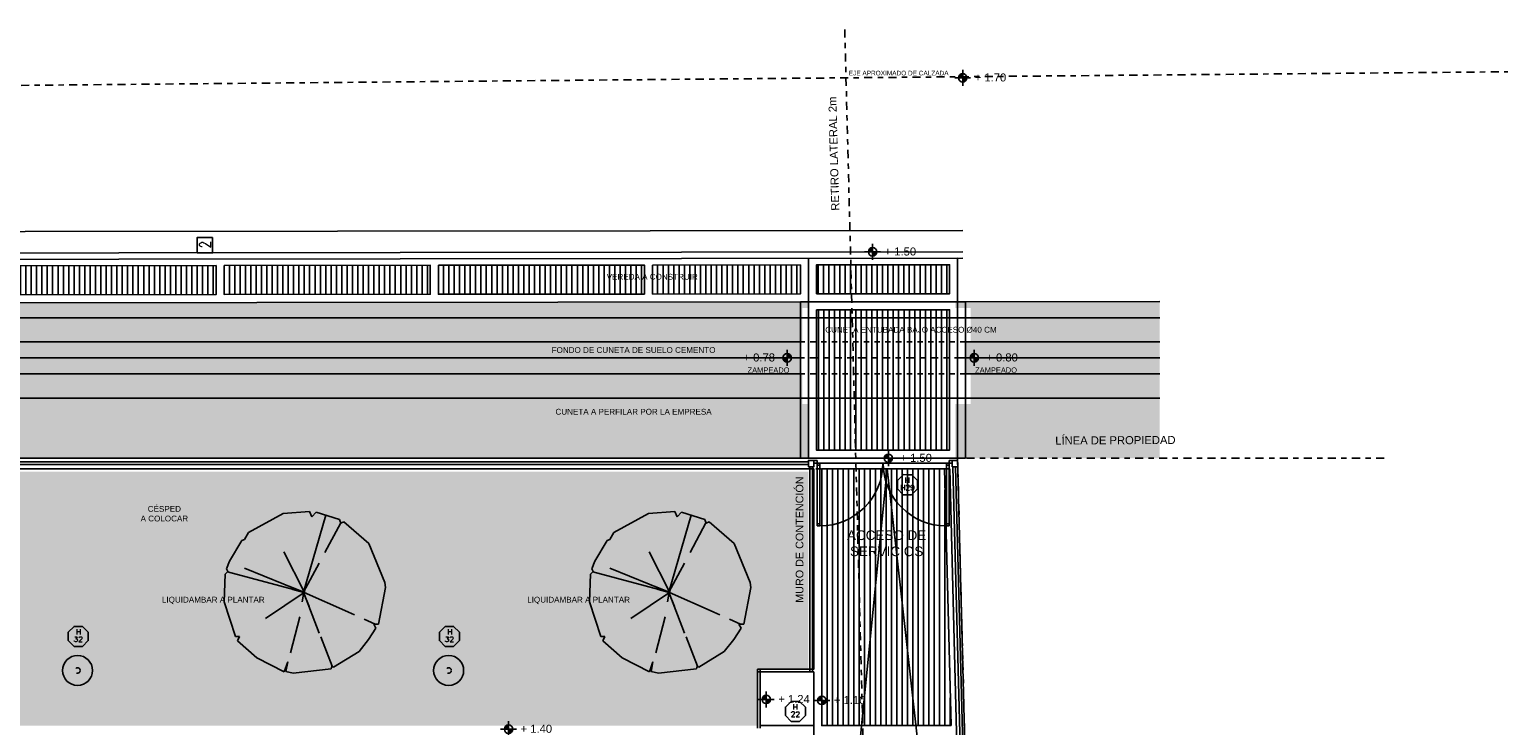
# Model space of a CAD drawing. Header units: metres. Extents: x -4243 to 4656, y 1445 to 4258.
# Tile 30 of 42: x 4482 to 4509, y 1588 to 1601. Entities that reach past the tile are written whole.
import ezdxf
from ezdxf.enums import TextEntityAlignment as Align

# ---------------------------------------------------------------- set-up
doc = ezdxf.new("R2010")
doc.units = ezdxf.units.M
doc.header["$LTSCALE"] = 0.3
for name, pattern in [('CAIF XREF PLANTAS 603$0$RAYITAS', [0.375, 0.25, -0.125]), ('DASHDOT', [1, 0.5, -0.25, 0, -0.25]), ('Planimetría_total 2014_$0$DASHDOT', [1, 0.5, -0.25, 0, -0.25]), ('RAYITAS', [0.375, 0.25, -0.125])]:
    doc.linetypes.add(name, pattern=pattern)
for name, color, linetype in [('- 2 rotulo margenes', 7, 'Continuous'), ('0.INA-Luminarias', 7, 'Continuous'), ('A ALUMINIO', 4, 'Continuous'), ('A HERRERÍA', 4, 'Continuous'), ('A HORMIGON', 6, 'Continuous'), ('A PAVIMENTO', 253, 'Continuous'), ('A PROYECCION', 8, 'Continuous'), ('A VEGETACIÓN', 253, 'Continuous'), ('Alb_MURO', 1, 'Continuous'), ('AREA EDIFICIO', 6, 'Continuous'), ('luminaria ext', 4, 'Continuous'), ('LÍMITE PADRÓN_RETIROS', 241, 'Continuous'), ('MURO_CONTENCIÓN', 2, 'Continuous'), ('TXT', 3, 'Continuous'), ('TXT 1.100', 3, 'Continuous'), ('TXT COTA', 3, 'Continuous'), ('TXT PLANILLAS', 3, 'Continuous'), ('X REF Agrimensor', 7, 'Continuous')]:
    doc.layers.add(name, color=color, linetype=linetype)
doc.layers.add('A_PAVIMENTO EXT_', color=254, linetype='Continuous', lineweight=9)
doc.styles.add('arial', font='arial.ttf')
doc.styles.add('ROMANS', font='romans', dxfattribs={"height": 2})
doc.styles.add('SIMPLEX 300', font='simplex.shx', dxfattribs={"width": 0.8, "height": 45})
doc.styles.get("Standard").update_dxf_attribs({"font": 'arial.ttf'})
doc.styles.add('TXT-ANOT', font='arial.ttf')
pattern_1 = [(90, (4446.67813, 1596.47948), (-0.1, 1e-16), [])]

# ---------------------------------------------------------------- blocks, each defined once
blk = doc.blocks.new('CAIF XREF PLANTA 201$0$A4vp')
at = {"color": 0}
for p, q in [((-0.759, 2.395), (-1.492, 1.962)), ((-0.634, 2.367), (-0.759, 2.395)), ((0.075, 0.051), (-0.651, 2.371)), ((-0.593, 2.45), (-0.634, 2.367)), ((-0.338, 2.495), (-0.593, 2.45)), ((0.403, 2.519), (-0.338, 2.495)), ((0.473, 2.464), (0.403, 2.519)), ((0.722, 2.478), (0.473, 2.464)), ((1.787, 1.883), (0.722, 2.478)), ((-1.492, 1.962), (-2.211, 1.095)), ((0.075, 0.051), (-0.274, 1.989)), ((2.271, 1.233), (1.787, 1.883)), ((-2.28, 0.971), (-2.405, 0.183)), ((-2.142, 0.984), (-2.28, 0.971)), ((-2.211, 1.095), (-2.142, 0.984)), ((0.095, 0.047), (0.802, 1.23)), ((2.174, 1.081), (2.271, 1.233)), ((2.368, 1.04), (2.174, 1.081)), ((2.562, 0.321), (2.368, 1.04)), ((0.081, 0.029), (-1.243, 0.607)), ((0.077, 0.068), (-0.004, 0.507)), ((0.075, 0.051), (2.447, 0.743)), ((-2.405, 0.183), (-2.322, -0.757)), ((0.075, 0.051), (-0.73, -1.037)), ((0.069, 0.047), (-0.209, -0.331)), ((0.025, 0.017), (-0.193, -0.071)), ((0.067, 0.041), (-0.028, 0.372)), ((0.072, 0.021), (0.268, 0.092)), ((0.075, 0.051), (1.091, 0.127)), ((0.075, 0.051), (0.328, -1.653)), ((0.081, 0.029), (0.294, -1.427)), ((1.459, 0.155), (2.498, 0.232)), ((2.427, -0.843), (2.575, 0.169)), ((2.492, 0.224), (2.562, 0.321)), ((2.575, 0.169), (2.492, 0.224)), ((-1.722, -0.609), (-0.631, -0.257)), ((-2.322, -0.757), (-2.004, -0.688)), ((-2.004, -0.688), (-2.28, -0.799)), ((-2.28, -0.799), (-2.209, -1.015)), ((1.677, -1.908), (2.427, -0.843)), ((-2.209, -1.015), (-1.464, -1.933)), ((-0.803, -1.136), (-1.381, -1.917)), ((-1.464, -1.933), (-1.381, -1.905)), ((-1.381, -1.905), (-1.381, -1.974)), ((-1.381, -1.974), (-0.551, -2.375)), ((0.376, -1.978), (0.431, -2.347)), ((0.486, -2.43), (1.553, -2.003)), ((1.553, -2.003), (1.677, -1.908)), ((-0.551, -2.375), (-0.081, -2.43)), ((-0.081, -2.43), (0.334, -2.43)), ((0.334, -2.43), (0.403, -2.306)), ((0.403, -2.306), (0.486, -2.43))]:
    blk.add_line(p, q, dxfattribs=at)
blk = doc.blocks.new('*U519')
at = {"color": 0, "linetype": 'ByBlock', "ltscale": 0.1}
blk.add_lwpolyline([(0, 0.344), (0.119, 0.344), (0.288, 0.175), (0.288, -0.064), (0.119, -0.233), (0, -0.233), (-0.119, -0.233), (-0.288, -0.064), (-0.288, 0.175), (-0.119, 0.344)], close=True, dxfattribs=at)
at = {"color": 0, "style": 'ROMANS', "width": 1.1}
blk.add_text('H', height=0.15, dxfattribs=at).set_placement((-0.088, 0.112))
at = {"color": 0, "linetype": 'ByBlock', "style": 'ROMANS', "width": 1.05}
blk.add_attdef('NRO', text='', height=0.15, dxfattribs=at).set_placement((0, -0.027), align=Align.MIDDLE)
blk = doc.blocks.new('NIVEL')
h = blk.add_hatch(color=256)
h.paths.add_polyline_path([(0, 0.078, 0.414214), (-0.078, 0), (0, 0)])
h.paths.add_polyline_path([(0.078, 0), (0, 0), (0, -0.078, 0.414214)])
for p, q in [((0.148, 0), (-0.148, 0)), ((0, -0.148), (0, 0.148))]:
    blk.add_line(p, q)
blk.add_circle((0, 0), 0.0782)
at = {"style": 'arial'}
blk.add_attdef('NIVEL', (0.225, -0.068), '', height=0.15, dxfattribs=at)
blk = doc.blocks.new('h23')
at = {"layer": 'A HERRERÍA'}
for points in [[(4496.255, 1592.829), (4496.195, 1592.829), (4496.195, 1592.779), (4496.255, 1592.779)], [(4496.305, 1592.779), (4496.255, 1592.779), (4496.255, 1591.645), (4496.305, 1591.645)], [(4496.255, 1592.779), (4496.305, 1592.779), (4496.305, 1592.739), (4496.255, 1592.739)], [(4498.67, 1592.779), (4498.72, 1592.779), (4498.72, 1591.645), (4498.67, 1591.645)], [(4498.72, 1592.779), (4498.67, 1592.779), (4498.67, 1592.739), (4498.72, 1592.739)], [(4498.72, 1592.829), (4498.78, 1592.829), (4498.78, 1592.779), (4498.72, 1592.779)], [(4496.255, 1591.605), (4496.305, 1591.605), (4496.305, 1591.645), (4496.255, 1591.645)], [(4498.72, 1591.605), (4498.67, 1591.605), (4498.67, 1591.645), (4498.72, 1591.645)]]:
    blk.add_lwpolyline(points, close=True, dxfattribs=at)
for centre, start, end in [((4496.307, 1592.785), 269.8921, 359.6961), ((4498.668, 1592.785), 180.3039, 270.1079)]:
    blk.add_arc(centre, 1.18, start, end, dxfattribs=at)
blk = doc.blocks.new('Terreno aeroparque')
at = {"layer": 'LÍMITE PADRÓN_RETIROS', "linetype": 'DASHDOT'}
blk.add_line((-2.107, 8), (-0.666, -47.917), dxfattribs=at)
for points in [[(-55.633, 0), (8.003, 0)], [(-49.894, -3.51), (-46.341, 0), (0, 0), (1.034, -40.092), (-49.249, -26.985), (-49.894, -3.51)]]:
    blk.add_lwpolyline(points, dxfattribs=at)
at = {"layer": '- 2 rotulo margenes', "char_height": 0.15, "attachment_point": 1}
for s, width, insert, rotation in [('RETIRO LATERAL 2m', 3.62537, (-2.357, 4.615), 91.5781), ('LÍNEA DE PROPIEDAD ', 4.46161, (1.824, 0.404), 0.2973)]:
    blk.add_mtext_dynamic_manual_height_columns(s, width=width, gutter_width=12.5, heights=[0], dxfattribs=dict(at, insert=insert, rotation=rotation))
blk = doc.blocks.new('luminaria urbana')
at = {"layer": '0.INA-Luminarias', "linetype": 'CAIF XREF PLANTAS 603$0$RAYITAS', "ltscale": 0.5}
blk.add_circle((0, 0), 0.05, dxfattribs=at)
at = {"layer": 'A ALUMINIO'}
blk.add_circle((0, 0), 0.28, dxfattribs=at)

msp = doc.modelspace()

# ---------------------------------------------------------------- hatches: boundary and pattern name
at = {"layer": 'A PAVIMENTO'}
h = msp.add_hatch(dxfattribs=at)
h.set_pattern_fill('_USER', color=256, scale=0.1, angle=90, pattern_type=0)
h.set_pattern_definition(pattern_1)
h.paths.add_polyline_path([(4481.18214, 1596.45889), (4485.03214, 1596.46327), (4485.03214, 1595.92099), (4481.18214, 1595.91833)])
h = msp.add_hatch(dxfattribs=at)
h.set_pattern_fill('_USER', color=256, scale=0.1, angle=90, pattern_type=0)
h.set_pattern_definition(pattern_1)
h.paths.add_polyline_path([(4485.18214, 1596.46344), (4489.03214, 1596.46781), (4489.03214, 1595.9275), (4485.18214, 1595.923)])
h = msp.add_hatch(dxfattribs=at)
h.set_pattern_fill('_USER', color=256, scale=0.1, angle=90, pattern_type=0)
h.set_pattern_definition(pattern_1)
h.paths.add_polyline_path([(4489.18214, 1596.46798), (4493.03214, 1596.47236), (4493.03214, 1595.93236), (4489.18214, 1595.92798)])
h = msp.add_hatch(dxfattribs=at)
h.set_pattern_fill('_USER', color=256, scale=0.1, angle=90, pattern_type=0)
h.set_pattern_definition(pattern_1)
h.paths.add_polyline_path([(4493.18214, 1596.47253), (4495.94429, 1596.47567), (4495.94429, 1595.93452), (4493.18214, 1595.93253)])
h = msp.add_hatch(dxfattribs=at)
h.set_pattern_fill('_USER', color=256, scale=0.1, angle=90, pattern_type=0)
h.set_pattern_definition(pattern_1)
h.paths.add_polyline_path([(4496.24429, 1595.93486), (4496.24429, 1596.47601), (4498.72958, 1596.47883), (4498.72958, 1595.93871)])
h = msp.add_hatch(dxfattribs=at)
h.set_pattern_fill('_USER', color=256, scale=0.1, angle=90, pattern_type=0)
h.set_pattern_definition([(90, (4498.97916, 1595.93583), (-0.1, 1e-16), [])])
h.paths.add_polyline_path([(4496.24428, 1593.01924), (4498.72958, 1593.01924), (4498.72958, 1595.63883), (4496.24429, 1595.63601)])
h = msp.add_hatch(dxfattribs=at)
h.set_pattern_fill('DOTS', color=256, scale=0.04)
h.paths.add_polyline_path([(4495.94429, 1595.04194), (4462.13624, 1595.04194), (4462.13624, 1594.44194), (4495.94429, 1594.44194)])
h.paths.add_polyline_path([(4499.02958, 1595.04194), (4502.65465, 1595.04194), (4502.65465, 1594.44194), (4499.02958, 1594.44194)])
h = msp.add_hatch(dxfattribs=at)
h.set_pattern_fill('_USER', color=256, scale=0.1, angle=90, pattern_type=0)
h.set_pattern_definition([(90, (4496.34429, 1582.81056), (-0.1, 1e-16), [])])
h.paths.add_polyline_path([(4498.75773, 1587.88037), (4496.34429, 1587.88037), (4496.34429, 1592.66924), (4498.63425, 1592.66924)])
at = {"layer": 'A_PAVIMENTO EXT_'}
h = msp.add_hatch(dxfattribs=at)
h.set_pattern_fill('AR-CONC', color=252, scale=0.004)
h.paths.add_polyline_path([(4496.09424, 1593.87762), (4495.98234, 1593.87762), (4495.98234, 1594.44194), (4462.23328, 1594.44194), (4462.23331, 1592.86925), (4496.0942, 1592.86815)])
h.paths.add_polyline_path([(4462.22718, 1595.74681), (4462.22701, 1595.04194), (4495.98234, 1595.04194), (4495.98234, 1595.67213), (4496.09414, 1595.67213), (4496.094, 1595.78637)])
h.paths.add_polyline_path([(4499.12626, 1595.04194), (4502.65465, 1595.04194), (4502.65465, 1595.48894), (4499.12626, 1595.48894)])
h.paths.add_polyline_path([(4499.12626, 1594.44194), (4502.65465, 1594.44194), (4502.65465, 1593.98894), (4499.12626, 1593.98894)])
h.paths.add_polyline_path([(4498.8399, 1595.78896), (4498.83991, 1595.67213), (4499.12626, 1595.67213), (4499.12626, 1595.48894), (4502.65446, 1595.4892), (4502.65443, 1595.78938)])
h.paths.add_polyline_path([(4502.65457, 1593.98894), (4499.12626, 1593.98894), (4499.12626, 1593.87762), (4498.84001, 1593.8776), (4498.8399, 1592.86893), (4502.65465, 1592.86921)])
h = msp.add_hatch(dxfattribs=at)
h.set_pattern_fill('AR-CONC', color=252, scale=0.004)
h.set_pattern_definition([(50, (-4e-07, -0.05155), (0.728738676, -0.06375634), [0.0762, -0.8382]), (355, (-4e-07, -0.05155), (-0.14097369, 0.76422738), [0.06096, -0.67056234]), (100.451445, (0.0607, -0.0569), (0.58776499, 0.70047101), [0.06476004, -0.71236098]), (46.1842, (-4e-07, 0.15165), (1.08431616, -0.16816931), [0.1143, -1.2573]), (96.635558, (0.0904, 0.1376), (0.94961654, 0.9897045), [0.0971401, -1.06854243]), (351.18415, (-4e-07, 0.1516), (0.94961654, 0.9897045), [0.09143987, -1.00583893]), (21, (0.1016, 0.10085), (0.606457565, -0.40906079), [0.0762, -0.8382]), (326, (0.1016, 0.10085), (0.24720811, 0.73675186), [0.06096, -0.67056]), (71.451445, (0.15214, 0.06676), (0.85366568, 0.32769108), [0.06476004, -0.71235975]), (37.5, (-4e-07, -0.05155), (0.012354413, 0.338220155), [0, -0.662432, 0, -0.68072, 0, -0.6731]), (7.5, (-4e-07, -0.05155), (0.26727865, 0.4007223), [0, -0.388112, 0, -0.647192, 0, -0.25654]), (327.5, (-0.22657, -0.05155), (0.54236238, -0.022914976), [0, -0.254, 0, -0.79248, 0, -1.05156]), (317.5, (-0.32817, -0.05155), (0.592516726, 0.101705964), [0, -0.3302, 0, -0.526288, 0, -0.74676])])
h.paths.add_polyline_path([(4496.09429, 1592.61769), (4462.48328, 1592.61769), (4462.48329, 1589.66294), (4462.13353, 1589.66294), (4462.13353, 1587.88037), (4466.83362, 1587.88037), (4466.83362, 1590.37486), (4466.62857, 1590.37486), (4466.62857, 1590.77486), (4473.09367, 1590.77486), (4473.09367, 1590.37061), (4472.87353, 1590.37486), (4472.87353, 1587.88037), (4495.14429, 1587.88037), (4495.14429, 1588.93037), (4496.09429, 1588.93037)])
h.paths.add_polyline_path([(4499.509, 1564.50869), (4485.37438, 1564.50869), (4485.37438, 1566.38925), (4462.0832, 1566.4408), (4462.0832, 1563.85423), (4499.65796, 1558.70844)])
h.paths.add_polyline_path([(4459.13117, 1591.51449), (4456.0512, 1591.51449), (4456.0512, 1593.93894), (4459.13117, 1593.93894)])
h.paths.add_polyline_path([(4456.20119, 1568.78922), (4458.9812, 1568.78922), (4458.9812, 1572.14516), (4458.68118, 1572.14516), (4458.6812, 1575.70266), (4458.98119, 1575.70266), (4458.98119, 1579.26016), (4458.68118, 1579.26016), (4458.6812, 1582.86922), (4458.98119, 1582.86922), (4458.9812, 1587.67882), (4456.20119, 1587.67882)])
h.paths.add_polyline_path([(4456.23049, 1568.48766), (4458.98119, 1568.48766), (4458.98119, 1567.88932), (4456.23049, 1567.88932)])

# ---------------------------------------------------------------- linework, layer by layer
at = {"layer": 'A HERRERÍA'}
for p, q in [((4498.87958, 1592.86892), (4499.76478, 1558.54368)), ((4498.73468, 1592.66924), (4499.60898, 1558.76663)), ((4499.66931, 1558.70977), (4498.79263, 1592.71114)), ((4499.72081, 1558.65239), (4498.84265, 1592.71114))]:
    msp.add_line(p, q, dxfattribs=at)
for points in [[(4496.09429, 1592.79924), (4462.3845, 1592.79924)], [(4496.09429, 1592.74924), (4462.3845, 1592.74924)], [(4496.19538, 1592.77924), (4498.77958, 1592.77924)], [(4496.19429, 1592.66924), (4462.2845, 1592.66924)], [(4496.11934, 1588.88037), (4496.11934, 1592.71114)], [(4496.16934, 1592.71114), (4496.16934, 1588.88037)], [(4496.11934, 1588.93037), (4495.14429, 1588.93037), (4495.14429, 1587.83037)], [(4496.11934, 1588.88037), (4495.19429, 1588.88037), (4495.19429, 1587.83037)]]:
    msp.add_lwpolyline(points, dxfattribs=at)
for points in [[(4496.19538, 1592.82924), (4496.09429, 1592.82924), (4496.09429, 1592.71114), (4496.19538, 1592.71114)], [(4495.19429, 1588.93037), (4495.19429, 1588.88037), (4495.14429, 1588.88037), (4495.14429, 1588.93037)], [(4496.16934, 1588.93037), (4496.16934, 1588.88037), (4496.11934, 1588.88037), (4496.11934, 1588.93037)]]:
    msp.add_lwpolyline(points, close=True, dxfattribs=at)
at = {"layer": 'A HERRERÍA', "elevation": 0}
msp.add_lwpolyline([(4498.8806, 1592.82924), (4498.77958, 1592.82924), (4498.77958, 1592.71114), (4498.88365, 1592.71114)], close=True, dxfattribs=at)
at = {"layer": 'A HORMIGON'}
msp.add_line((4462.2845, 1592.86924), (4496.19429, 1592.86924), dxfattribs=at)
at = {"layer": 'A PAVIMENTO'}
for points in [[(4498.97871, 1597.11912), (4446.4279, 1597.05939, 0.41450765), (4444.03064, 1594.65372), (4444.77843, 1565.8709)], [(4498.9793, 1596.59912), (4446.42849, 1596.53939, 0.41360589), (4444.55063, 1594.66068), (4445.29826, 1565.8844)], [(4502.65465, 1595.7933), (4446.42941, 1595.72939, 0.41105635), (4445.36068, 1594.66936), (4445.55113, 1587.33872)]]:
    msp.add_lwpolyline(points, format="xyb", dxfattribs=at)
for points in [[(4496.09429, 1596.59584), (4498.87958, 1596.599), (4498.87958, 1595.789), (4496.09429, 1595.78584)], [(4481.18214, 1596.45889), (4485.03214, 1596.46327), (4485.03214, 1595.92099), (4481.18214, 1595.91833)], [(4485.18214, 1596.46344), (4489.03214, 1596.46781), (4489.03214, 1595.9275), (4485.18214, 1595.923)], [(4489.18214, 1596.46798), (4493.03214, 1596.47236), (4493.03214, 1595.93236), (4489.18214, 1595.92798)], [(4493.18214, 1596.47253), (4495.94429, 1596.47567), (4495.94429, 1595.93452), (4493.18214, 1595.93253)], [(4496.24429, 1595.93486), (4496.24429, 1596.47601), (4498.72958, 1596.47883), (4498.72958, 1595.93871)], [(4496.09429, 1595.78584), (4498.87958, 1595.789), (4498.87958, 1592.86924), (4496.09429, 1592.86924)], [(4496.24429, 1595.63601), (4498.72958, 1595.63883), (4498.72958, 1593.01924), (4496.24429, 1593.01924)], [(4498.75773, 1587.88037), (4496.34429, 1587.88037), (4496.34429, 1592.66924), (4498.63425, 1592.66924)]]:
    msp.add_lwpolyline(points, close=True, dxfattribs=at)
for points in [[(4495.98234, 1595.48894), (4462.13622, 1595.48894)], [(4499.12626, 1595.48894), (4495.98234, 1595.48894)], [(4502.65465, 1595.48894), (4499.12626, 1595.48894)], [(4495.94429, 1595.04194), (4462.13623, 1595.04194)], [(4502.65465, 1595.04194), (4499.02958, 1595.04194)], [(4495.94429, 1594.44194), (4462.13625, 1594.44194)], [(4502.65465, 1594.44194), (4499.02958, 1594.44194)], [(4495.98234, 1593.98894), (4462.13626, 1593.98894)], [(4499.12626, 1593.98894), (4495.98234, 1593.98894)], [(4502.65465, 1593.98894), (4499.12626, 1593.98894)]]:
    msp.add_lwpolyline(points, dxfattribs=at)
at = {"layer": 'A PROYECCION'}
msp.add_lwpolyline([(4496.34429, 1580.4508), (4497.56427, 1592.66924), (4498.9361, 1580.4508)], dxfattribs=at)
msp.add_lwpolyline([(4496.19429, 1588.88037), (4495.19429, 1588.88037), (4495.19429, 1587.88037), (4496.19429, 1587.88037)], close=True, dxfattribs=at)
at = {"layer": 'Alb_MURO'}
for points in [[(4496.09429, 1592.86924), (4495.94429, 1592.86924), (4495.94429, 1595.78567), (4496.09429, 1595.78584)], [(4499.02958, 1592.86924), (4498.87958, 1592.86924), (4498.87958, 1595.789), (4499.02958, 1595.78917)]]:
    msp.add_lwpolyline(points, close=True, dxfattribs=at)
at = {"layer": 'AREA EDIFICIO', "linetype": 'RAYITAS'}
for points in [[(4498.87958, 1592.86924), (4496.19429, 1592.86924)], [(4498.73468, 1592.66924), (4496.19429, 1592.66924)]]:
    msp.add_lwpolyline(points, dxfattribs=at)
at = {"layer": 'MURO_CONTENCIÓN'}
msp.add_lwpolyline([(4495.09429, 1569.5208), (4496.19429, 1569.5208), (4496.19429, 1569.5208), (4496.19429, 1587.88037), (4495.19429, 1587.88037), (4495.19429, 1588.93037), (4496.19429, 1588.93037), (4496.19429, 1592.66924)], dxfattribs=at)
at = {"layer": 'TXT COTA'}
msp.add_lwpolyline([(4484.96541, 1596.98849), (4484.67741, 1596.98849), (4484.67741, 1596.70049), (4484.96541, 1596.70049)], close=True, dxfattribs=at)
msp.add_lwpolyline([(4484.96541, 1596.98849), (4484.67741, 1596.98849), (4484.67741, 1596.70049), (4484.96541, 1596.70049)], close=True, dxfattribs=at)
msp.add_lwpolyline([(4484.96541, 1596.98849), (4484.67741, 1596.98849), (4484.67741, 1596.70049), (4484.96541, 1596.70049)], close=True, dxfattribs=at)
at = {"layer": 'X REF Agrimensor', "color": 241}
for p, q in [((4495.9664, 1594.74194), (4462.13624, 1594.74194)), ((4502.65465, 1594.74194), (4498.96956, 1594.74194))]:
    msp.add_line(p, q, dxfattribs=at)
at = {"layer": 'X REF Agrimensor', "color": 241, "linetype": 'Planimetría_total 2014_$0$DASHDOT'}
msp.add_line((4498.96956, 1594.74194), (4495.9664, 1594.74194), dxfattribs=at)
msp.add_lwpolyline([(4532.38608, 1600.29086), (4446.01833, 1599.50317, 0.420342), (4441.06618, 1594.35341), (4441.99887, 1563.27117)], format="xyb", dxfattribs=at)
at = {"layer": 'X REF Agrimensor'}
msp.add_lwpolyline([(4498.97916, 1596.71912), (4446.42836, 1596.65939, 0.41384484), (4444.43063, 1594.65915), (4445.1783, 1565.88129)], format="xyb", dxfattribs=at)
at = {"layer": 'X REF Agrimensor', "linetype": 'RAYITAS'}
for points in [[(4499.02958, 1595.04194), (4495.94429, 1595.04194)], [(4499.02958, 1594.44194), (4495.94429, 1594.44194)]]:
    msp.add_lwpolyline(points, dxfattribs=at)

# ---------------------------------------------------------------- block references
msp.add_blockref('Terreno aeroparque', (4498.87958, 1592.86924))
at = {"layer": 'A HERRERÍA'}
msp.add_blockref('h23', (0, 0), dxfattribs=at)
at = {"layer": 'A VEGETACIÓN', "xscale": 0.6047312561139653, "yscale": 0.6047312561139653, "zscale": 0.6047312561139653, "rotation": 57.58261468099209}
for p in [(4486.66619, 1590.31385), (4493.48947, 1590.31385)]:
    msp.add_blockref('CAIF XREF PLANTA 201$0$A4vp', p, dxfattribs=at)
at = {"layer": 'luminaria ext'}
for p in [(4482.44271, 1588.90898), (4489.37448, 1588.90901)]:
    msp.add_blockref('luminaria urbana', p, dxfattribs=at)
at = {"layer": 'TXT 1.100'}
for p, values in [((4498.97547, 1599.96625), {'NIVEL': '+ 1.70'}), ((4497.29225, 1596.71912), {'NIVEL': '+ 1.50'}), ((4499.19174, 1594.74194), {'NIVEL': '+ 0.80'}), ((4497.58673, 1592.86914), {'NIVEL': '+ 1.50'}), ((4495.3064, 1588.36857), {'NIVEL': '+ 1.24'}), ((4496.34429, 1588.34963), {'NIVEL': '+ 1.10'}), ((4490.49314, 1587.81347), {'NIVEL': '+ 1.40'})]:
    msp.add_blockref('NIVEL', p, dxfattribs=at).add_auto_attribs(values)
ref = msp.add_blockref('NIVEL', (4495.69668, 1594.74194), dxfattribs=dict(at, xscale=-1))
ref.add_attrib('NIVEL', '+ 0.78', (4494.88089, 1594.6737), dxfattribs={"layer": '0', "height": 0.15, "style": 'arial'})
at = {"layer": 'TXT PLANILLAS', "xscale": 0.6499999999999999, "yscale": 0.6499999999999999, "zscale": 0.6499999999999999, "rotation": 359.4888141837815}
for p, values in [((4497.94516, 1592.33829), {'NRO': 'H29'}), ((4495.85115, 1588.10903), {'NRO': '22'})]:
    msp.add_blockref('*U519', p, dxfattribs=at).add_auto_attribs(values)
at = {"layer": 'TXT PLANILLAS'}
ref = msp.add_blockref('*U519', (4482.45607, 1589.50801), dxfattribs=dict(at, xscale=-0.65, yscale=0.65, zscale=0.65))
ref.add_attrib('NRO', '32', dxfattribs={"layer": '0', "color": 0, "linetype": 'ByBlock', "height": 0.0975, "style": 'ROMANS', "width": 1.05}).set_placement((4482.45607, 1589.4904), align=Align.MIDDLE)
ref = msp.add_blockref('*U519', (4489.38783, 1589.50803), dxfattribs=dict(at, xscale=-0.65, yscale=0.65, zscale=0.65))
ref.add_attrib('NRO', '32', dxfattribs={"layer": '0', "color": 0, "linetype": 'ByBlock', "height": 0.0975, "style": 'ROMANS', "width": 1.05}).set_placement((4489.38783, 1589.49043), align=Align.MIDDLE)

# ---------------------------------------------------------------- texts
at = {"layer": 'TXT', "attachment_point": 5, "style": 'TXT-ANOT'}
for s, width, insert, char_height in [('{\\H0.8x;EJE APROXIMADO DE CALZADA}', 3.3851452, (4497.77969, 1600.05417), 0.108), ('{\\H0.8x;VEREDA A CONSTRUIR}', 3.3851452, (4493.17708, 1596.25379), 0.135), ('{\\H0.8x;CUNETA ENTUBADA BAJO ACCESO Ø40 CM }', 3.3851452, (4498.00944, 1595.26397), 0.135), ('{\\H0.8x;FONDO DE CUNETA DE SUELO CEMENTO}', 3.3851452, (4492.82797, 1594.88688), 0.135), ('{\\H0.8x;ZAMPEADO}', 0.6960052, (4495.34955, 1594.51227), 0.1246745), ('{\\H0.8x;ZAMPEADO}', 0.6960052, (4499.59928, 1594.51227), 0.1246745), ('{\\H0.8x;CUNETA A PERFILAR POR LA EMPRESA}', 3.3851452, (4492.82797, 1593.73527), 0.135), ('{\\H0.8x;CÉSPED\\PA COLOCAR }', 2.2307233, (4484.06508, 1591.83276), 0.135), ('{\\H0.8x;LIQUIDAMBAR A PLANTAR }', 2.2307233, (4484.978, 1590.21444), 0.135), ('{\\H0.8x;LIQUIDAMBAR A PLANTAR }', 2.2307233, (4491.80128, 1590.21444), 0.135)]:
    msp.add_mtext_dynamic_manual_height_columns(s, width=width, gutter_width=0.000625, heights=[0], dxfattribs=dict(at, insert=insert, char_height=char_height))
at = {"layer": 'TXT', "ltscale": 0.3, "attachment_point": 5, "style": 'TXT-ANOT'}
for s, insert, char_height, width, rotation in [('MURO DE CONTENCIÓN', (4495.92892, 1591.35048), 0.144, 3.6855777, 90.011622), ('ACCESO DE \\PSERVICIOS', (4497.55501, 1591.28062), 0.18, 4.6069722, 0.011622)]:
    msp.add_mtext(s, dxfattribs=dict(at, insert=insert, char_height=char_height, width=width, rotation=rotation))
at = {"layer": 'TXT COTA', "insert": (4484.72313, 1596.78285), "char_height": 0.20919, "attachment_point": 1, "rotation": 90, "style": 'SIMPLEX 300'}
msp.add_mtext_dynamic_manual_height_columns('2', width=0.2348204, gutter_width=225, heights=[0], dxfattribs=at)
msp.add_mtext_dynamic_manual_height_columns('2', width=0.2348204, gutter_width=225, heights=[0], dxfattribs=at)
msp.add_mtext_dynamic_manual_height_columns('2', width=0.2348204, gutter_width=225, heights=[0], dxfattribs=at)
msp.add_mtext_dynamic_manual_height_columns('2', width=0.2348204, gutter_width=225, heights=[0], dxfattribs=at)

doc.saveas('drawing.dxf')
